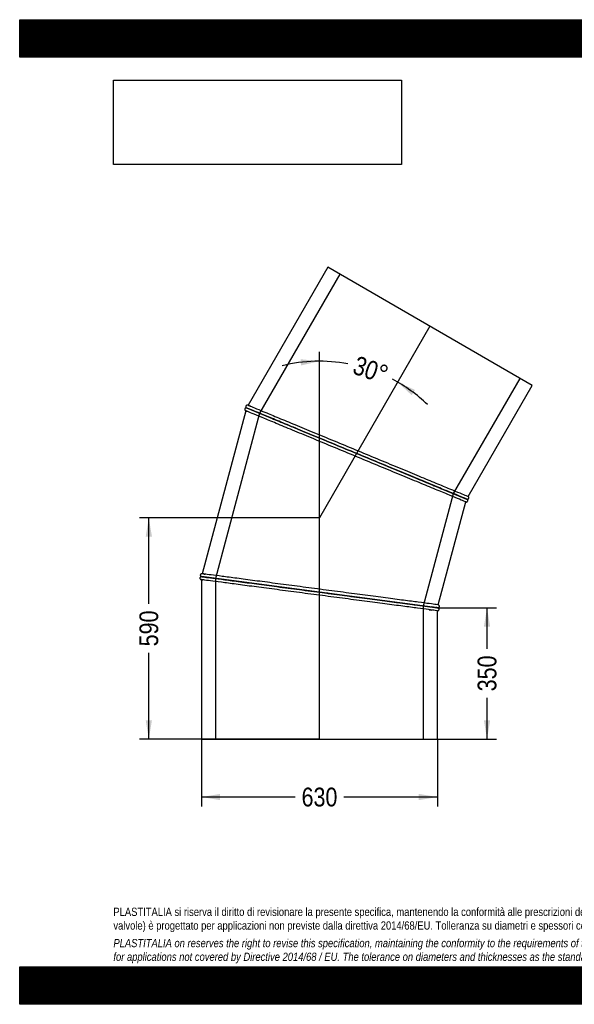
# Model space of a CAD drawing. Header units: millimetres. Extents: x 0 to 3712, y 0 to 2625.
# Tile 1 of 2: x 0 to 1480, y 0 to 2625. Entities that reach past the tile are written whole.
import ezdxf
from ezdxf.enums import TextEntityAlignment as Align
from ezdxf.lldxf.tags import DXFTag

# ---------------------------------------------------------------- set-up
doc = ezdxf.new("R2010")
doc.units = ezdxf.units.MM
doc.header["$LTSCALE"] = 12.5
for name, color, linetype in [('Default', 7, 'Continuous'), ('DV1_Default', 7, 'Continuous'), ('TUBO_X_GOMITO_30', 7, 'Continuous')]:
    doc.layers.add(name, color=color, linetype=linetype)
doc.styles.add('SEACAD_Arial_Narrow', font='ARIALN.TTF')
tags = doc.linetypes.add('HIDDEN2', pattern=[4.7625, 3.175, -1.5875]).pattern_tags.tags
tags[6:7] = [DXFTag(74, 4), DXFTag(75, 0), DXFTag(340, '0'), DXFTag(46, 0.0), DXFTag(50, 0.0), DXFTag(44, 0.0), DXFTag(45, 0.0)]
tags[4:5] = [DXFTag(74, 4), DXFTag(75, 0), DXFTag(340, '0'), DXFTag(46, 0.0), DXFTag(50, 0.0), DXFTag(44, 0.0), DXFTag(45, 0.0)]
tags = doc.linetypes.add('PHANTOM2', pattern=[31.75, 15.875, -3.175, 3.175, -3.175, 3.175, -3.175]).pattern_tags.tags
tags[14:15] = [DXFTag(74, 4), DXFTag(75, 0), DXFTag(340, '0'), DXFTag(46, 0.0), DXFTag(50, 0.0), DXFTag(44, 0.0), DXFTag(45, 0.0)]
tags[12:13] = [DXFTag(74, 4), DXFTag(75, 0), DXFTag(340, '0'), DXFTag(46, 0.0), DXFTag(50, 0.0), DXFTag(44, 0.0), DXFTag(45, 0.0)]
tags[10:11] = [DXFTag(74, 4), DXFTag(75, 0), DXFTag(340, '0'), DXFTag(46, 0.0), DXFTag(50, 0.0), DXFTag(44, 0.0), DXFTag(45, 0.0)]
tags[8:9] = [DXFTag(74, 4), DXFTag(75, 0), DXFTag(340, '0'), DXFTag(46, 0.0), DXFTag(50, 0.0), DXFTag(44, 0.0), DXFTag(45, 0.0)]
tags[6:7] = [DXFTag(74, 4), DXFTag(75, 0), DXFTag(340, '0'), DXFTag(46, 0.0), DXFTag(50, 0.0), DXFTag(44, 0.0), DXFTag(45, 0.0)]
tags[4:5] = [DXFTag(74, 4), DXFTag(75, 0), DXFTag(340, '0'), DXFTag(46, 0.0), DXFTag(50, 0.0), DXFTag(44, 0.0), DXFTag(45, 0.0)]
doc.dimstyles.new('Plastitalia', dxfattribs={"dimtxt": 50, "dimasz": 50, "dimexe": 25, "dimexo": 0, "dimgap": 12.5, "dimtad": 0, "dimdec": 0, "dimtxsty": 'SEACAD_Arial_Narrow', "dimblk1": '_SE_FILLED', "dimblk2": '_SE_FILLED', "dimsah": 1, "dimcen": 25, "dimadec": 0, "dimazin": 0, "dimtfac": 0.8, "dimtdec": 1, "dimtmove": 0, "dimatfit": 3, "dimfxl": 1, "dimtolj": 1, "dimarcsym": 0})
picture_1 = doc.add_image_def('image1.jpg', size_in_pixel=(4302, 1260))

# ---------------------------------------------------------------- blocks, each defined once
blk = doc.blocks.new('SE')
at = {"layer": 'DV1_Default', "color": 7, "linetype": 'PHANTOM2'}
for p in [(1094.6, 1807.6), (799.7, 707.2)]:
    blk.add_line(p, (799.7, 1296.9), dxfattribs=at)
at = {"layer": 'TUBO_X_GOMITO_30', "color": 7, "linetype": 'Continuous'}
for p, q in [((821.8, 1965.1), (609.3, 1597.1)), ((1367.4, 1650.1), (821.8, 1965.1)), ((1196.4, 1353.9), (1367.4, 1650.1)), ((603.2, 1582.4), (486.8, 1147.9)), ((604.7, 1590.2), (604.5, 1590.2)), ((604.5, 1590.2), (605.4, 1590.1)), ((605.3, 1590.2), (605.3, 1590.1)), ((605.3, 1590.1), (899.1, 1468.4)), ((605.3, 1590.1), (899.1, 1468.4)), ((605.3, 1590.1), (605.3, 1590.1)), ((899.1, 1468.4), (899.1, 1468.4)), ((899.1, 1468.4), (1192.4, 1347)), ((899.1, 1468.4), (899.1, 1468.4)), ((899.1, 1468.4), (1080.4, 1393.4)), ((1116.8, 1064.9), (1190.3, 1339.2)), ((1187, 1349.2), (1192.4, 1347)), ((1192.4, 1346.9), (1192.4, 1347)), ((484.8, 1140.2), (484.7, 1140.1)), ((800, 1098.6), (484.7, 1140.1)), ((484.7, 1140.1), (800, 1098.6)), ((484.7, 1140.1), (484.7, 1140.1)), ((484.7, 1132.1), (484.7, 707.2)), ((800, 1098.6), (800, 1098.6)), ((1114.7, 1057.2), (800, 1098.6)), ((800, 1098.6), (800, 1098.6)), ((800, 1098.6), (1114.7, 1057.2)), ((1114.7, 707.2), (1114.7, 1049.1)), ((484.7, 707.2), (1114.7, 707.2))]:
    blk.add_line(p, q, dxfattribs=at)
at = {"layer": 'TUBO_X_GOMITO_30', "color": 7, "linetype": 'HIDDEN2'}
for p, q in [((854.2, 1946.4), (640.2, 1575.7)), ((1157.5, 1361.4), (1335, 1668.8)), ((640.2, 1575.7), (522.1, 1135.2)), ((604.7, 1590.2), (604.5, 1590.2)), ((1077.3, 1062.1), (1157.5, 1361.4)), ((522.1, 1135.2), (522.1, 707.2)), ((1077.3, 707.2), (1077.3, 1062.1))]:
    blk.add_line(p, q, dxfattribs=at)
at = {"layer": 'TUBO_X_GOMITO_30', "color": 7, "linetype": 'Continuous'}
for centre, radius, start, end in [((618.1, 1618.2), 38.8, 246.0858, 247.7074), ((474.5, 1264), 359.4, 67.2998, 68.1199), ((1328.9, 1684.2), 363.8, 247.3014, 248.1165), ((502.1, 1254.1), 123.3, 261.4517, 262.8072), ((442, 784.7), 366, 82.2988, 83.1161), ((1160.3, 1426.1), 371.7, 262.3005, 263.1119), ((1097.3, 934.3), 124.2, 81.454, 82.8079)]:
    blk.add_arc(centre, radius, start, end, dxfattribs=at)
at = {"layer": 'TUBO_X_GOMITO_30', "color": 7, "linetype": 'HIDDEN2'}
for centre, radius, start, end in [((653.1, 1699.6), 127.4, 246.8232, 247.7619), ((1077, 790.7), 269.2, 82.4936, 82.8194)]:
    blk.add_arc(centre, radius, start, end, dxfattribs=at)
at = {"layer": 'TUBO_X_GOMITO_30', "color": 7, "linetype": 'Continuous'}
for points, knots in [([(604.5, 1590.2), (604.1, 1590.2), (603.4, 1590.2), (602.4, 1589.8), (601.6, 1589.2), (600.9, 1588.5), (600.5, 1587.7), (600.3, 1586.7), (600.3, 1585.7), (600.5, 1584.8), (600.9, 1584), (601.6, 1583.2), (602.1, 1582.9), (602.4, 1582.7)], [0, 0, 0, 0, 0.101767, 0.183454, 0.299216, 0.384733, 0.460414, 0.546466, 0.664105, 0.736486, 0.817599, 0.906207, 1, 1, 1, 1]), ([(608.5, 1597.5), (608.1, 1597.5), (607.4, 1597.7), (606.2, 1597.5), (605, 1597), (604.2, 1596.2), (603.7, 1595.4), (603.4, 1594.6), (603.3, 1593.7), (603.4, 1592.8), (603.7, 1591.9), (604.3, 1590.9), (605, 1590.4), (605.4, 1590.1)], [0, 0, 0, 0, 0.095069, 0.180283, 0.316281, 0.41166, 0.47699, 0.544308, 0.635368, 0.699911, 0.780944, 0.880914, 1, 1, 1, 1]), ([(1190.3, 1339.2), (1190.3, 1339.2), (1188.4, 1340), (1180.8, 1343.1), (1175.2, 1345.5), (1160.4, 1351.6), (1151.2, 1355.4), (1129.8, 1364.2), (1117.5, 1369.3), (1090.3, 1380.6), (1075.3, 1386.8), (1043.4, 1400), (1026.4, 1407.1), (991, 1421.7), (972.6, 1429.4), (935, 1444.9), (915.9, 1452.8), (877.6, 1468.7), (858.5, 1476.6), (821, 1492.1), (802.6, 1499.8), (767.1, 1514.5), (750.1, 1521.5), (718.2, 1534.7), (703.3, 1540.9), (682.8, 1549.4), (676.4, 1552.1), (664.1, 1557.1), (658.4, 1559.5), (642.3, 1566.2), (633.2, 1570), (618.4, 1576.1), (612.7, 1578.4), (606.6, 1581), (605, 1581.6), (604.1, 1582)], [0, 0, 0, 0, 0.03125, 0.03125, 0.0625, 0.0625, 0.09375, 0.09375, 0.125, 0.125, 0.15625, 0.15625, 0.1875, 0.1875, 0.21875, 0.21875, 0.25, 0.25, 0.28125, 0.28125, 0.3125, 0.3125, 0.34375, 0.34375, 0.375, 0.375, 0.390625, 0.390625, 0.40625, 0.40625, 0.4375, 0.4375, 0.46875, 0.46875, 0.4877824, 0.4877824, 0.4877824, 0.4877824]), ([(899.1, 1468.4), (880, 1476.4), (860.8, 1484.3), (823.2, 1499.9), (804.8, 1507.5), (769.4, 1522.2), (752.4, 1529.2), (720.4, 1542.5), (705.5, 1548.7), (678.2, 1560), (665.9, 1565.1), (644.4, 1573.9), (635.3, 1577.7), (620.5, 1583.9), (614.8, 1586.2), (607.3, 1589.4), (605.3, 1590.2), (605.3, 1590.2)], [0, 0, 0, 0, 0.0625, 0.0625, 0.125, 0.125, 0.1875, 0.1875, 0.25, 0.25, 0.3125, 0.3125, 0.375, 0.375, 0.4375, 0.4375, 0.5, 0.5, 0.5, 0.5]), ([(605.4, 1590.1), (605.8, 1589.9), (607.6, 1589.1), (614.8, 1586.2), (620.4, 1583.8), (635.3, 1577.7), (644.4, 1573.9), (660.5, 1567.2), (666.3, 1564.9), (678.5, 1559.8), (685, 1557.1), (705.4, 1548.6), (720.4, 1542.4), (752.4, 1529.2), (769.4, 1522.2), (804.8, 1507.5), (823.3, 1499.9), (860.8, 1484.3), (880, 1476.4), (899.1, 1468.4)], [0.5069166, 0.5069166, 0.5069166, 0.5069166, 0.5625, 0.5625, 0.625, 0.625, 0.6875, 0.6875, 0.71875, 0.71875, 0.75, 0.75, 0.8125, 0.8125, 0.875, 0.875, 0.9375, 0.9375, 1, 1, 1, 1]), ([(613.9, 1595.2), (614.2, 1595.1), (614.6, 1594.9), (618.8, 1593.2), (624.5, 1590.8), (639.3, 1584.7), (648.4, 1580.9), (664.5, 1574.3), (670.2, 1571.9), (682.5, 1566.8), (689, 1564.1), (709.4, 1555.7), (724.3, 1549.5), (756.2, 1536.3), (773.3, 1529.2), (808.7, 1514.6), (827.1, 1506.9), (864.6, 1491.4), (883.7, 1483.5), (922, 1467.6), (941.1, 1459.7), (978.7, 1444.1), (997.1, 1436.5), (1032.5, 1421.8), (1049.5, 1414.8), (1081.4, 1401.6), (1096.4, 1395.4), (1123.6, 1384.1), (1135.9, 1379), (1157.3, 1370.1), (1166.5, 1366.3), (1181.3, 1360.2), (1186.9, 1357.8), (1194.5, 1354.7), (1196.4, 1353.9), (1196.4, 1353.9)], [0.5278363, 0.5278363, 0.5278363, 0.5278363, 0.53125, 0.53125, 0.5625, 0.5625, 0.59375, 0.59375, 0.609375, 0.609375, 0.625, 0.625, 0.65625, 0.65625, 0.6875, 0.6875, 0.71875, 0.71875, 0.75, 0.75, 0.78125, 0.78125, 0.8125, 0.8125, 0.84375, 0.84375, 0.875, 0.875, 0.90625, 0.90625, 0.9375, 0.9375, 0.96875, 0.96875, 1, 1, 1, 1]), ([(1187.9, 1348.9), (1187.5, 1349), (1187.1, 1349.2), (1183, 1350.9), (1177.3, 1353.2), (1162.5, 1359.4), (1153.4, 1363.1), (1132, 1372), (1119.7, 1377.1), (1092.5, 1388.4), (1077.5, 1394.5), (1045.6, 1407.8), (1028.6, 1414.8), (993.3, 1429.4), (974.9, 1437.1), (937.3, 1452.6), (918.2, 1460.5), (899.1, 1468.4)], [0.555895, 0.555895, 0.555895, 0.555895, 0.5625, 0.5625, 0.625, 0.625, 0.6875, 0.6875, 0.75, 0.75, 0.8125, 0.8125, 0.875, 0.875, 0.9375, 0.9375, 1, 1, 1, 1]), ([(899.1, 1468.4), (918.2, 1460.5), (937.3, 1452.6), (974.9, 1437.1), (993.2, 1429.4), (1028.6, 1414.8), (1045.6, 1407.7), (1077.5, 1394.5), (1092.4, 1388.3), (1112.9, 1379.9), (1119.3, 1377.2), (1131.5, 1372.1), (1137.3, 1369.8), (1153.3, 1363.1), (1162.5, 1359.3), (1177.3, 1353.2), (1182.9, 1350.8), (1190.5, 1347.7), (1192.4, 1346.9), (1192.4, 1346.9)], [0, 0, 0, 0, 0.0625, 0.0625, 0.125, 0.125, 0.1875, 0.1875, 0.25, 0.25, 0.28125, 0.28125, 0.3125, 0.3125, 0.375, 0.375, 0.4375, 0.4375, 0.4999883, 0.4999883, 0.4999883, 0.4999883]), ([(1194, 1346), (1193.9, 1346.1), (1193.7, 1346.3), (1192.6, 1346.8), (1191.3, 1347.3), (1190, 1347.9), (1188.7, 1348.4), (1187.4, 1349), (1186, 1349.5), (1183.5, 1350.6), (1179.5, 1352.2), (1173.3, 1354.8), (1164.8, 1358.3), (1153.4, 1363.1), (1138.3, 1369.3), (1121.1, 1376.4), (1102.1, 1384.3), (1085.6, 1391.1), (1076.2, 1395), (1073.4, 1396.2)], [0, 0, 0, 0, 0.052311, 0.097756, 0.13635, 0.168108, 0.19336, 0.217202, 0.241395, 0.26594, 0.332545, 0.399287, 0.466029, 0.566122, 0.666218, 0.766315, 0.866413, 0.966514, 1, 1, 1, 1]), ([(1190.2, 1339.2), (1190.7, 1339.1), (1191.6, 1339), (1192.9, 1339.3), (1193.8, 1339.8), (1194.5, 1340.6), (1195.1, 1341.5), (1195.4, 1342.8), (1195.3, 1344), (1194.8, 1345.1), (1194.4, 1345.7), (1194, 1346)], [0, 0, 0, 0, 0.138018, 0.257344, 0.353882, 0.437817, 0.543627, 0.659236, 0.788572, 0.881375, 1, 1, 1, 1]), ([(1193.3, 1346.6), (1193.7, 1346.5), (1194.3, 1346.4), (1195.5, 1346.5), (1196.6, 1347), (1197.4, 1347.7), (1197.8, 1348.4), (1198.2, 1349.2), (1198.4, 1350.1), (1198.4, 1351.1), (1198.1, 1352.1), (1197.4, 1353.2), (1196.8, 1353.7), (1196.3, 1354)], [0, 0, 0, 0, 0.096032, 0.178526, 0.303684, 0.386799, 0.443163, 0.51036, 0.615241, 0.68758, 0.775891, 0.880803, 1, 1, 1, 1]), ([(484.8, 1140.1), (484.4, 1140.1), (483.8, 1140), (482.6, 1139.6), (481.8, 1138.8), (481.2, 1138), (480.9, 1137.2), (480.7, 1136.3), (480.8, 1135.4), (481.1, 1134.4), (481.6, 1133.5), (482.5, 1132.6), (483.3, 1132.4), (483.8, 1132.2)], [0, 0, 0, 0, 0.096032, 0.178526, 0.303684, 0.386799, 0.443163, 0.51036, 0.615241, 0.68758, 0.775891, 0.880803, 1, 1, 1, 1]), ([(485.9, 1148), (485.5, 1148), (484.8, 1147.9), (483.6, 1147.5), (482.7, 1146.7), (482.1, 1145.6), (481.8, 1144.8), (481.8, 1143.9), (481.9, 1143.1), (482.2, 1142.2), (482.7, 1141.4), (483.6, 1140.6), (484.3, 1140.3), (484.8, 1140.1)], [0, 0, 0, 0, 0.095069, 0.180283, 0.316281, 0.41166, 0.47699, 0.544308, 0.635368, 0.699911, 0.780944, 0.880914, 1, 1, 1, 1]), ([(484.7, 1140.1), (484.7, 1140.1), (486.8, 1139.8), (494.9, 1138.7), (501, 1138), (516.9, 1135.9), (526.7, 1134.6), (544, 1132.3), (550.2, 1131.5), (563.3, 1129.8), (570.3, 1128.8), (592.2, 1126), (608.2, 1123.8), (642.5, 1119.3), (660.8, 1116.9), (698.8, 1111.9), (718.6, 1109.3), (758.9, 1104), (779.5, 1101.3), (800, 1098.6)], [0.5, 0.5, 0.5, 0.5, 0.5625, 0.5625, 0.625, 0.625, 0.6875, 0.6875, 0.71875, 0.71875, 0.75, 0.75, 0.8125, 0.8125, 0.875, 0.875, 0.9375, 0.9375, 1, 1, 1, 1]), ([(484.8, 1140.2), (484.8, 1140.2), (486.8, 1139.9), (494.9, 1138.8), (501, 1138), (516.9, 1135.9), (526.7, 1134.6), (544, 1132.3), (550.2, 1131.5), (563.3, 1129.8), (570.3, 1128.9), (592.2, 1126), (608.3, 1123.9), (642.5, 1119.4), (660.8, 1116.9), (698.8, 1111.9), (718.6, 1109.3), (758.9, 1104), (779.5, 1101.3), (800, 1098.6)], [0.5, 0.5, 0.5, 0.5, 0.5625, 0.5625, 0.625, 0.625, 0.6875, 0.6875, 0.71875, 0.71875, 0.75, 0.75, 0.8125, 0.8125, 0.875, 0.875, 0.9375, 0.9375, 1, 1, 1, 1]), ([(1114.7, 1049.1), (1114.7, 1049.1), (1112.7, 1049.4), (1104.6, 1050.5), (1098.5, 1051.3), (1082.6, 1053.4), (1072.8, 1054.7), (1049.8, 1057.7), (1036.6, 1059.4), (1007.4, 1063.3), (991.4, 1065.4), (957.1, 1069.9), (938.8, 1072.3), (900.9, 1077.3), (881.1, 1079.9), (840.8, 1085.2), (820.3, 1087.9), (779.2, 1093.3), (758.7, 1096), (718.4, 1101.3), (698.7, 1103.9), (660.6, 1108.9), (642.4, 1111.3), (608.1, 1115.8), (592.1, 1117.9), (570.2, 1120.8), (563.2, 1121.7), (550.1, 1123.5), (543.9, 1124.3), (526.7, 1126.6), (516.8, 1127.9), (501, 1129.9), (494.9, 1130.7), (489.4, 1131.5), (488.2, 1131.6), (487.3, 1131.7)], [0, 0, 0, 0, 0.03125, 0.03125, 0.0625, 0.0625, 0.09375, 0.09375, 0.125, 0.125, 0.15625, 0.15625, 0.1875, 0.1875, 0.21875, 0.21875, 0.25, 0.25, 0.28125, 0.28125, 0.3125, 0.3125, 0.34375, 0.34375, 0.375, 0.375, 0.390625, 0.390625, 0.40625, 0.40625, 0.4375, 0.4375, 0.46875, 0.46875, 0.4797405, 0.4797405, 0.4797405, 0.4797405]), ([(1116.8, 1064.9), (1116.8, 1064.9), (1114.8, 1065.2), (1106.7, 1066.3), (1100.6, 1067.1), (1084.7, 1069.2), (1074.9, 1070.5), (1051.9, 1073.5), (1038.7, 1075.2), (1009.5, 1079.1), (993.4, 1081.2), (959.2, 1085.7), (940.9, 1088.1), (902.9, 1093.1), (883.2, 1095.7), (842.9, 1101), (822.4, 1103.7), (781.3, 1109.1), (760.8, 1111.8), (720.5, 1117.2), (700.7, 1119.7), (662.7, 1124.8), (644.5, 1127.1), (610.2, 1131.7), (594.2, 1133.8), (572.3, 1136.6), (565.3, 1137.6), (552.2, 1139.3), (546, 1140.1), (528.8, 1142.4), (518.9, 1143.7), (503, 1145.7), (497, 1146.5), (492.5, 1147.1), (492.1, 1147.2), (491.7, 1147.2)], [0, 0, 0, 0, 0.03125, 0.03125, 0.0625, 0.0625, 0.09375, 0.09375, 0.125, 0.125, 0.15625, 0.15625, 0.1875, 0.1875, 0.21875, 0.21875, 0.25, 0.25, 0.28125, 0.28125, 0.3125, 0.3125, 0.34375, 0.34375, 0.375, 0.375, 0.390625, 0.390625, 0.40625, 0.40625, 0.4375, 0.4375, 0.46875, 0.46875, 0.4720158, 0.4720158, 0.4720158, 0.4720158]), ([(800, 1098.6), (820.5, 1095.9), (841, 1093.2), (881.3, 1087.9), (901, 1085.3), (939, 1080.3), (957.2, 1077.9), (991.5, 1073.4), (1007.5, 1071.3), (1029.4, 1068.4), (1036.3, 1067.5), (1049.5, 1065.8), (1055.6, 1065), (1072.9, 1062.7), (1082.7, 1061.4), (1098.6, 1059.3), (1104.6, 1058.5), (1109.1, 1058), (1109.4, 1057.9), (1109.8, 1057.9)], [0, 0, 0, 0, 0.0625, 0.0625, 0.125, 0.125, 0.1875, 0.1875, 0.25, 0.25, 0.28125, 0.28125, 0.3125, 0.3125, 0.375, 0.375, 0.4375, 0.4375, 0.443765, 0.443765, 0.443765, 0.443765]), ([(800, 1098.6), (820.5, 1095.9), (841, 1093.2), (881.3, 1087.9), (901, 1085.3), (939, 1080.3), (957.2, 1077.9), (991.5, 1073.4), (1007.5, 1071.3), (1029.4, 1068.4), (1036.3, 1067.5), (1049.5, 1065.8), (1055.6, 1064.9), (1072.9, 1062.7), (1082.7, 1061.4), (1098.5, 1059.3), (1104.6, 1058.5), (1109.5, 1057.8), (1110.2, 1057.7), (1110.9, 1057.7)], [0, 0, 0, 0, 0.0625, 0.0625, 0.125, 0.125, 0.1875, 0.1875, 0.25, 0.25, 0.28125, 0.28125, 0.3125, 0.3125, 0.375, 0.375, 0.4375, 0.4375, 0.4502923, 0.4502923, 0.4502923, 0.4502923]), ([(1114.7, 1049.1), (1115.1, 1049.2), (1115.7, 1049.2), (1116.9, 1049.7), (1117.8, 1050.5), (1118.4, 1051.5), (1118.7, 1052.4), (1118.8, 1053.2), (1118.7, 1054.1), (1118.3, 1055), (1117.8, 1055.8), (1116.9, 1056.6), (1116.2, 1056.9), (1115.7, 1057)], [0, 0, 0, 0, 0.095069, 0.180283, 0.316281, 0.41166, 0.47699, 0.544308, 0.635368, 0.699911, 0.780944, 0.880914, 1, 1, 1, 1]), ([(1115.7, 1057.1), (1116.1, 1057.1), (1116.8, 1057.1), (1117.9, 1057.6), (1118.8, 1058.3), (1119.3, 1059.2), (1119.6, 1059.9), (1119.8, 1060.8), (1119.8, 1061.8), (1119.5, 1062.8), (1118.9, 1063.6), (1118, 1064.5), (1117.2, 1064.8), (1116.7, 1065)], [0, 0, 0, 0, 0.096032, 0.178526, 0.303684, 0.386799, 0.443163, 0.51036, 0.615241, 0.68758, 0.775891, 0.880803, 1, 1, 1, 1])]:
    blk.add_open_spline(points, degree=3, knots=knots, dxfattribs=at)
at = {"layer": 'TUBO_X_GOMITO_30', "color": 7, "linetype": 'HIDDEN2'}
for points in [[(603.3, 1582.3), (603.2, 1582.4), (603.1, 1582.4), (603, 1582.5)], [(604.1, 1582), (603.5, 1582.2), (603.2, 1582.4), (603.2, 1582.4)], [(603.6, 1582.2), (604.2, 1582), (605.2, 1581.5), (606.8, 1580.9)], [(609.1, 1597.2), (609.2, 1597.2), (609.3, 1597.1), (609.4, 1597)], [(1078.5, 1394.1), (1076.7, 1394.8), (1075, 1395.6), (1073.2, 1396.3)], [(1187.8, 1348.9), (1188.2, 1348.7), (1188.5, 1348.6), (1188.8, 1348.5)], [(1192.4, 1347), (1192.4, 1347), (1190.9, 1347.6), (1187.9, 1348.9)], [(1192.6, 1346.9), (1192.5, 1346.9), (1192.4, 1347), (1192.3, 1347)], [(484.8, 1132.1), (484.7, 1132.1), (484.6, 1132.1), (484.5, 1132.1)], [(486.6, 1147.9), (486.7, 1147.9), (486.8, 1147.9), (486.9, 1147.9)], [(491.7, 1147.2), (488.5, 1147.7), (486.8, 1147.9), (486.8, 1147.9)], [(487.3, 1131.8), (487.7, 1131.7), (488.1, 1131.6), (488.6, 1131.6)], [(507.3, 1137.2), (504.7, 1137.5), (502.3, 1137.8), (500.2, 1138.1)], [(822.4, 1095.7), (815, 1096.6), (807.5, 1097.6), (800, 1098.6)], [(1092.1, 1052.1), (1094.6, 1051.8), (1097, 1051.5), (1099.1, 1051.2)], [(1104.2, 1058.6), (1102.3, 1058.9), (1100.1, 1059.1), (1097.7, 1059.5)], [(1114.6, 1057.1), (1114.8, 1057.1), (1114.9, 1057.1), (1115, 1057.1)], [(1115, 1057.2), (1114.9, 1057.2), (1114.8, 1057.2), (1114.7, 1057.2)]]:
    blk.add_open_spline(points, degree=3, dxfattribs=at)
for points, knots in [([(616.5, 1594.1), (616, 1594.3), (615.5, 1594.5), (611.3, 1596.3), (609.3, 1597.1), (609.3, 1597.1), (610.9, 1596.5), (613.9, 1595.2)], [0.46494228, 0.46494228, 0.46494228, 0.46494228, 0.46875, 0.46875, 0.5, 0.5, 0.52783625, 0.52783625, 0.52783625, 0.52783625]), ([(1192.4, 1346.9), (1192.4, 1346.9), (1192.4, 1346.9), (1192.4, 1346.9), (1192.3, 1347), (1192.1, 1347.1)], [0.49998828, 0.49998828, 0.49998828, 0.49998828, 0.5, 0.5, 0.5146687, 0.5146687, 0.5146687, 0.5146687]), ([(487.3, 1131.7), (485.6, 1132), (484.7, 1132.1), (484.7, 1132.1), (484.7, 1132.1), (484.7, 1132.1)], [0.47974052, 0.47974052, 0.47974052, 0.47974052, 0.5, 0.5, 0.50000491, 0.50000491, 0.50000491, 0.50000491]), ([(491.7, 1147.2), (492.1, 1147.2), (492.5, 1147.1), (493.4, 1147), (494, 1146.9), (494.5, 1146.9)], [0.527825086, 0.527825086, 0.527825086, 0.527825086, 0.53125, 0.53125, 0.535073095, 0.535073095, 0.535073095, 0.535073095]), ([(1109.8, 1057.9), (1111.3, 1057.7), (1112.4, 1057.5), (1114.2, 1057.3), (1114.8, 1057.2), (1114.8, 1057.2), (1112.7, 1057.5), (1108.1, 1058.1), (1107.5, 1058.2), (1106.8, 1058.2)], [0.443765, 0.443765, 0.443765, 0.443765, 0.46875, 0.46875, 0.5, 0.5, 0.5625, 0.5625, 0.5712012, 0.5712012, 0.5712012, 0.5712012]), ([(1110.9, 1057.7), (1111.8, 1057.5), (1112.6, 1057.4), (1114.2, 1057.2), (1114.7, 1057.1), (1114.7, 1057.1), (1113.1, 1057.4), (1109.9, 1057.8)], [0.4502923, 0.4502923, 0.4502923, 0.4502923, 0.46875, 0.46875, 0.5, 0.5, 0.5555096, 0.5555096, 0.5555096, 0.5555096])]:
    blk.add_open_spline(points, degree=3, knots=knots, dxfattribs=at)
at = {"layer": 'TUBO_X_GOMITO_30', "color": 7, "linetype": 'Continuous'}
blk.add_open_spline([(1192.4, 1346.9), (1193, 1346.8), (1193.6, 1346.4), (1194, 1346)], degree=3, dxfattribs=at)
blk = doc.blocks.new('DMBLK49')
at = {"layer": 'Default', "linetype": 'Continuous'}
for points in [[(534.7, 544.3), (534.7, 560.9), (484.7, 552.6)], [(1064.7, 544.3), (1114.7, 552.6), (1064.7, 560.9)]]:
    blk.add_hatch(color=7, dxfattribs=at).paths.add_polyline_path(points)
at = {"layer": 'Default', "color": 7, "linetype": 'Continuous'}
for p, q in [((484.7, 707.2), (484.7, 527.6)), ((1114.7, 707.2), (1114.7, 527.6)), ((734.5, 552.6), (484.7, 552.6)), ((1114.7, 552.6), (865, 552.6))]:
    blk.add_line(p, q, dxfattribs=at)
at = {"layer": 'Default', "color": 7, "linetype": 'Continuous', "style": 'SEACAD_Arial_Narrow'}
blk.add_text('630', height=50, dxfattribs=at).set_placement((752, 577.6), align=Align.TOP_LEFT)
blk = doc.blocks.new('_SE_FILLED')
at = {"color": 0}
blk.add_line((0, 0), (-1, 0), dxfattribs=at)
blk.add_solid([(0, 0), (-1, -0.1665), (-1, 0.1665), (0, 0)], dxfattribs=at)
blk = doc.blocks.new('DMBLK50')
at = {"layer": 'Default', "linetype": 'Continuous'}
for points in [[(336.2, 1246.9), (352.9, 1246.9), (344.5, 1296.9)], [(336.2, 757.2), (344.5, 707.2), (352.9, 757.2)]]:
    blk.add_hatch(color=7, dxfattribs=at).paths.add_polyline_path(points)
at = {"layer": 'Default', "color": 7, "linetype": 'Continuous'}
for p, q in [((799.7, 1296.9), (319.5, 1296.9)), ((344.5, 1067.3), (344.5, 1296.9)), ((344.5, 707.2), (344.5, 936.8)), ((799.7, 707.2), (319.5, 707.2))]:
    blk.add_line(p, q, dxfattribs=at)
at = {"layer": 'Default', "color": 7, "linetype": 'Continuous', "style": 'SEACAD_Arial_Narrow'}
blk.add_text('590', height=50, rotation=90, dxfattribs=at).set_placement((319.5, 954.3), align=Align.TOP_LEFT)
blk = doc.blocks.new('DMBLK51')
at = {"layer": 'Default', "linetype": 'Continuous'}
for points in [[(750.3, 1703.1), (799.7, 1714.4), (749.3, 1719.8)], [(1054.8, 1637.9), (1008.5, 1658.5), (1045.7, 1624)]]:
    blk.add_hatch(color=7, dxfattribs=at).paths.add_polyline_path(points)
at = {"layer": 'Default', "color": 7, "linetype": 'Continuous'}
blk.add_line((799.7, 1296.9), (799.7, 1739.4), dxfattribs=at)
for start, end in [(79.5868, 103.7211), (46.2789, 62.2445)]:
    blk.add_arc((799.7, 1296.9), 417.6, start, end, dxfattribs=at)
at = {"layer": 'Default', "color": 7, "linetype": 'Continuous', "style": 'SEACAD_Arial_Narrow'}
blk.add_text('30°', height=50, rotation=340.9157, dxfattribs=at).set_placement((901.5, 1730), align=Align.TOP_LEFT)
blk = doc.blocks.new('DMBLK52')
at = {"layer": 'Default', "linetype": 'Continuous'}
for points in [[(1255.1, 1007.2), (1246.7, 1057.2), (1238.4, 1007.2)], [(1255.1, 757.2), (1238.4, 757.2), (1246.7, 707.2)]]:
    blk.add_hatch(color=7, dxfattribs=at).paths.add_polyline_path(points)
at = {"layer": 'Default', "color": 7, "linetype": 'Continuous'}
for p, q in [((1114.7, 1057.2), (1271.7, 1057.2)), ((1246.7, 947.4), (1246.7, 1057.2)), ((1246.7, 707.2), (1246.7, 816.9)), ((1114.7, 707.2), (1271.7, 707.2))]:
    blk.add_line(p, q, dxfattribs=at)
at = {"layer": 'Default', "color": 7, "linetype": 'Continuous', "style": 'SEACAD_Arial_Narrow'}
blk.add_text('350', height=50, rotation=90, dxfattribs=at).set_placement((1221.7, 834.4), align=Align.TOP_LEFT)

msp = doc.modelspace()

# ---------------------------------------------------------------- hatches: boundary and pattern name
at = {"layer": 'Default', "linetype": 'Continuous'}
h = msp.add_hatch(dxfattribs=at)
h.set_pattern_fill('LINE', scale=0.629921, angle=45, style=0)
h.paths.add_polyline_path([(3712.5, 2525), (3712.5, 2625), (0, 2625), (0, 2525)])
for points in [[(3712.5, 2525), (3712.5, 2625), (0, 2625), (0, 2525)], [(3712.5, 0), (3712.5, 100), (0, 100), (0, 0)]]:
    msp.add_hatch(color=7, dxfattribs=at).paths.add_polyline_path(points)
h = msp.add_hatch(dxfattribs=at)
h.set_pattern_fill('LINE', scale=0.629921, angle=45, style=0)
h.paths.add_polyline_path([(3712.5, 0), (3712.5, 100), (0, 100), (0, 0)])

# ---------------------------------------------------------------- linework, layer by layer
at = {"layer": 'Default', "color": 7, "linetype": 'Continuous'}
for p, q in [((0, 2625), (3712.5, 2625)), ((0, 2525), (0, 2625)), ((3712.5, 2525), (0, 2525)), ((0, 100), (3712.5, 100)), ((0, 0), (0, 100)), ((3712.5, 0), (0, 0))]:
    msp.add_line(p, q, dxfattribs=at)

# ---------------------------------------------------------------- block references
at = {"layer": 'Default'}
msp.add_blockref('SE', (0, 0), dxfattribs=at)

# ---------------------------------------------------------------- texts
at = {"layer": 'Default', "insert": (250, 257.5), "char_height": 21.875, "width": 3212.5, "attachment_point": 1}
msp.add_mtext("{\\fArial Narrow|b0||i0||c0|p34;\\C7;\\H21.875;\\W1.;PLASTITALIA si riserva il diritto di revisionare la presente specifica, mantenendo la conformità alle prescrizioni del prodotto, senza alcun preavviso. In caso di assegnazione d'ordine si riserva di compiere una più dettagliata analisi tecnico/qualitativa. Il presente prodotto (ad esclusione delle \\P}{\\fArial Narrow|b0||i0||c0|p34;\\C7;\\H21.875;\\W1.;valvole) è progettato per applicazioni non previste dalla direttiva 2014/68/EU. Tolleranza su diametri e spessori come da normative se applicabile, su lunghezze ±5%, su angoli ±2°, se non diversamente specificato.\\P}{\\fArial Narrow|b0||i0||c0|p34;\\C7;\\H6.25;\\W1.;   \\P}{\\fArial Narrow|b0||i1||c0|p34;\\C7;\\H21.875;\\W1.;PLASTITALIA on reserves the right to revise this specification, maintaining the conformity to the requirements of the product, without any notice. In case of assignation of order on will reserve to make a more detailed analysis technical/qualitative. This product (excluding valves) is designed \\P}{\\fArial Narrow|b0||i1||c0|p34;\\C7;\\H21.875;\\W1.;for applications not covered by Directive 2014/68 / EU. The tolerance on diameters and thicknesses as the standards if applicable, on lengths ± 5%, on angles ± 2 °, unless otherwise indicated.\\P}", dxfattribs=at)

# ---------------------------------------------------------------- dimensions: what is measured, and where the dimension line sits
at = {"layer": 'Default', "color": 7, "linetype": 'Continuous'}
dim = msp.add_angular_dim_2l(base=(907.8, 1700.2), line1=((799.7, 1296.9), (1094.6, 1807.6)), line2=((799.7, 1296.9), (799.7, 707.2)), text='\\A1;<>', dimstyle='Plastitalia', override={"dimadec": 1}, dxfattribs=at)
dim.commit()
dim.dimension.update_dxf_attribs({"geometry": 'DMBLK51', "text_midpoint": (936.3, 1691.5), "dimtype": 162})
for base, p1, p2, angle, picture, middle in [((344.5, 707.2), (799.7, 707.2), (799.7, 1296.9), 90, 'DMBLK50', (344.5, 1002)), ((1246.7, 707.2), (1114.7, 707.2), (1114.7, 1057.2), 90, 'DMBLK52', (1246.7, 882.2)), ((1114.7, 552.6), (1114.7, 707.2), (484.7, 707.2), 180, 'DMBLK49', (799.7, 552.6))]:
    dim = msp.add_linear_dim(base=base, p1=p1, p2=p2, angle=angle, text='\\A1;<>', dimstyle='Plastitalia', dxfattribs=at)
    dim.commit()
    dim.dimension.update_dxf_attribs({"geometry": picture, "text_midpoint": middle, "dimtype": 161})

# ---------------------------------------------------------------- pictures from other files: only their frames are drawn
image = msp.add_image(picture_1, insert=(250, 2238.8), size_in_units=(768.2, 225))
image.dxf.flags = 7

doc.saveas('drawing.dxf')
